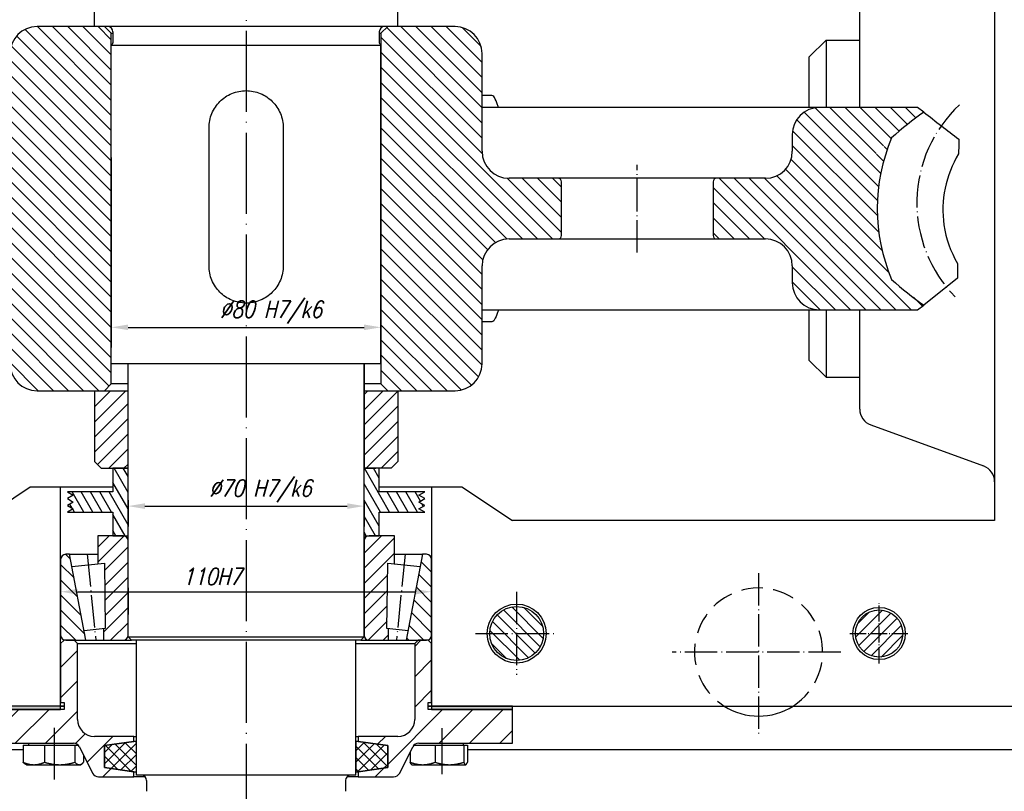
# Model space of a CAD drawing. Header units: millimetres. Extents: x -1 to 1188, y 0 to 841.
# Tile 4 of 32: x 226 to 372, y 186 to 301. Entities that reach past the tile are written whole.
import ezdxf

# ---------------------------------------------------------------- set-up
doc = ezdxf.new("R2010")
doc.units = ezdxf.units.MM
doc.linetypes.add('DuongTam', pattern=[30, 24, -3, 0, -3])
doc.linetypes.add('NetDut', pattern=[4.7625, 3.175, -1.5875])
for name, color, linetype in [('DuongTam', 3, 'DuongTam'), ('Khuat', 1, 'NetDut'), ('KichThuoc', 6, 'Continuous'), ('Lien_Dam', 7, 'Continuous'), ('MatCat', 1, 'Continuous')]:
    doc.layers.add(name, color=color, linetype=linetype)
doc.styles.add('CKT', font='Vnsimple.shx', dxfattribs={"width": 0.8, "oblique": 15, "height": 2.5})
pattern_1 = [(135, (-79.5174, -34.5795), (-1.122532, -1.122532), [])]

msp = doc.modelspace()

# ---------------------------------------------------------------- hatches: boundary and pattern name
at = {"layer": 'Lien_Dam'}
h = msp.add_hatch(color=256, dxfattribs=at)
h.paths.add_polyline_path([(298.65185, 198.53435), (298.65185, 199.03435), (286.65185, 199.03435), (286.65185, 198.53435)])
h.paths.add_polyline_path([(219.65185, 199.03435), (219.65185, 198.53435), (231.65185, 198.53435), (231.65185, 199.03435)])
at = {"layer": 'MatCat'}
h = msp.add_hatch(dxfattribs=at)
h.set_pattern_fill('ANSI31', color=256, scale=0.5, angle=90, style=0)
h.set_pattern_definition(pattern_1)
edge = h.paths.add_edge_path()
edge.add_line((305.40185, 277.28435), (298.15185, 277.28435))
edge.add_ellipse((298.15185, 281.28435), major_axis=(0, -4), ratio=1, start_angle=270, end_angle=360, ccw=False)
edge.add_line((294.15185, 281.28435), (294.15185, 295.78435))
edge.add_ellipse((290.15185, 295.78435), major_axis=(4, 0), ratio=1, start_angle=0, end_angle=90)
edge.add_line((290.15185, 299.78435), (281.65185, 299.78435))
edge.add_line((281.65185, 299.78435), (280.15185, 299.78435))
edge.add_line((280.15185, 299.78435), (279.15185, 298.78435))
edge.add_line((279.15185, 298.78435), (279.15185, 297.03435))
edge.add_line((279.15185, 297.03435), (279.15185, 249.78435))
edge.add_line((279.15185, 249.78435), (279.15185, 246.78435))
edge.add_line((279.15185, 246.78435), (280.15185, 245.78435))
edge.add_line((280.15185, 245.78435), (290.15185, 245.78435))
edge.add_ellipse((290.15185, 249.78435), major_axis=(0, -4), ratio=1, start_angle=0, end_angle=90)
edge.add_line((294.15185, 249.78435), (294.15185, 264.28435))
edge.add_ellipse((298.15185, 264.28435), major_axis=(-4, 0), ratio=1, start_angle=270, end_angle=360, ccw=False)
edge.add_line((298.15185, 268.28435), (305.40185, 268.28435))
edge.add_ellipse((305.40185, 268.78435), major_axis=(0, -0.5), ratio=1, start_angle=0, end_angle=90)
edge.add_line((305.90185, 268.78435), (305.90185, 276.78435))
edge.add_ellipse((305.40185, 276.78435), major_axis=(0.5, 0), ratio=1, start_angle=0, end_angle=90)
edge = h.paths.add_edge_path()
edge.add_line((220.15185, 277.28435), (212.90185, 277.28435))
edge.add_ellipse((212.90185, 276.78435), major_axis=(0, 0.5), ratio=1, start_angle=0, end_angle=90)
edge.add_line((212.40185, 276.78435), (212.40185, 268.78435))
edge.add_ellipse((212.90185, 268.78435), major_axis=(-0.5, 0), ratio=1, start_angle=0, end_angle=90)
edge.add_line((212.90185, 268.28435), (220.15185, 268.28435))
edge.add_ellipse((220.15185, 264.28435), major_axis=(0, 4), ratio=1, start_angle=270, end_angle=360, ccw=False)
edge.add_line((224.15185, 264.28435), (224.15185, 249.78435))
edge.add_ellipse((228.15185, 249.78435), major_axis=(-4, 0), ratio=1, start_angle=0, end_angle=90)
edge.add_line((228.15185, 245.78435), (238.15185, 245.78435))
edge.add_line((238.15185, 245.78435), (239.15185, 246.78435))
edge.add_line((239.15185, 246.78435), (239.15185, 249.78435))
edge.add_line((239.15185, 249.78435), (239.15185, 297.03435))
edge.add_line((239.15185, 297.03435), (239.15185, 298.78435))
edge.add_line((239.15185, 298.78435), (238.15185, 299.78435))
edge.add_line((238.15185, 299.78435), (236.65185, 299.78435))
edge.add_line((236.65185, 299.78435), (228.15185, 299.78435))
edge.add_ellipse((228.15185, 295.78435), major_axis=(0, 4), ratio=1, start_angle=0, end_angle=90)
edge.add_line((224.15185, 295.78435), (224.15185, 281.28435))
edge.add_ellipse((220.15185, 281.28435), major_axis=(4, 0), ratio=1, start_angle=270, end_angle=360, ccw=False)
edge = h.paths.add_edge_path()
edge.add_ellipse((378.40185, 304.59609), major_axis=(0, -52.10336), ratio=0.77311799, start_angle=324.2810901, end_angle=332.2408266)
edge.add_line((359.64024, 258.48914), (358.71525, 257.78435))
edge.add_line((358.71525, 257.78435), (344.15185, 257.78435))
edge.add_ellipse((344.15185, 261.78435), major_axis=(-4, 0), ratio=1, start_angle=0, end_angle=90, ccw=False)
edge.add_line((340.15185, 261.78435), (340.15185, 264.28435))
edge.add_ellipse((336.15185, 264.28435), major_axis=(0, 4), ratio=1, start_angle=270, end_angle=360)
edge.add_line((336.15185, 268.28435), (328.90185, 268.28435))
edge.add_ellipse((328.90185, 268.78435), major_axis=(-0.5, 0), ratio=1, start_angle=0, end_angle=90, ccw=False)
edge.add_line((328.40185, 268.78435), (328.40185, 276.78435))
edge.add_ellipse((328.90185, 276.78435), major_axis=(0, 0.5), ratio=1, start_angle=0, end_angle=90, ccw=False)
edge.add_line((328.90185, 277.28435), (336.15185, 277.28435))
edge.add_ellipse((336.15185, 281.28435), major_axis=(4, 0), ratio=1, start_angle=270, end_angle=360)
edge.add_line((340.15185, 281.28435), (340.15185, 283.78435))
edge.add_ellipse((344.15185, 283.78435), major_axis=(0, 4), ratio=1, start_angle=0, end_angle=90, ccw=False)
edge.add_line((344.15185, 287.78435), (358.71525, 287.78435))
edge.add_line((358.71525, 287.78435), (359.64024, 287.07956))
edge.add_ellipse((378.40185, 240.97262), major_axis=(0, -52.10336), ratio=0.77311799, start_angle=207.7591734, end_angle=215.7189099)
edge.add_ellipse((378.40185, 272.78435), major_axis=(0, 26.2757), ratio=0.97618706, start_angle=66.4688548, end_angle=113.5311452)
edge = h.paths.add_edge_path()
edge.add_ellipse((139.90185, 304.59609), major_axis=(0, -52.10336), ratio=0.77311799, start_angle=27.7591734, end_angle=35.7189099)
edge.add_ellipse((139.90185, 272.78435), major_axis=(0, 26.2757), ratio=0.97618706, start_angle=246.4688548, end_angle=293.5311452)
edge.add_ellipse((139.90185, 240.97262), major_axis=(0, -52.10336), ratio=0.77311799, start_angle=144.2810901, end_angle=152.2408266)
edge.add_line((158.66347, 287.07956), (159.58846, 287.78435))
edge.add_line((159.58846, 287.78435), (174.15185, 287.78435))
edge.add_ellipse((174.15185, 283.78435), major_axis=(4, 0), ratio=1, start_angle=0, end_angle=90, ccw=False)
edge.add_line((178.15185, 283.78435), (178.15185, 281.28435))
edge.add_ellipse((182.15185, 281.28435), major_axis=(0, -4), ratio=1, start_angle=270, end_angle=360)
edge.add_line((182.15185, 277.28435), (189.40185, 277.28435))
edge.add_ellipse((189.40185, 276.78435), major_axis=(0.5, 0), ratio=1, start_angle=0, end_angle=90, ccw=False)
edge.add_line((189.90185, 276.78435), (189.90185, 268.78435))
edge.add_ellipse((189.40185, 268.78435), major_axis=(0, -0.5), ratio=1, start_angle=0, end_angle=90, ccw=False)
edge.add_line((189.40185, 268.28435), (182.15185, 268.28435))
edge.add_ellipse((182.15185, 264.28435), major_axis=(-4, 0), ratio=1, start_angle=270, end_angle=360)
edge.add_line((178.15185, 264.28435), (178.15185, 261.78435))
edge.add_ellipse((174.15185, 261.78435), major_axis=(0, -4), ratio=1, start_angle=0, end_angle=90, ccw=False)
edge.add_line((174.15185, 257.78435), (159.58846, 257.78435))
edge.add_line((159.58846, 257.78435), (158.66347, 258.48914))
h = msp.add_hatch(dxfattribs=at)
h.set_pattern_fill('ANSI31', color=256, scale=0.5, style=0)
h.paths.add_polyline_path([(281.65185, 245.78435), (280.15185, 245.78435), (276.65185, 245.78435), (276.65185, 234.28435), (278.40185, 234.28435), (280.65185, 234.28435), (281.65185, 235.28435)])
h.paths.add_polyline_path([(241.65185, 245.78435), (238.15185, 245.78435), (236.65185, 245.78435), (236.65185, 235.28435), (237.65185, 234.28435), (241.65185, 234.28435)])
h = msp.add_hatch(dxfattribs=at)
h.set_pattern_fill('ANSI31', color=256, scale=0.375, angle=75, style=0)
h.set_pattern_definition([(120, (-79.5174, -34.5795), (-1.0311115, -0.5953125), [])])
h.paths.add_polyline_path([(278.90185, 234.28435), (278.40185, 234.28435), (276.65185, 234.28435), (276.65185, 224.28435), (277.40185, 224.28435), (278.90185, 224.28435), (278.90185, 227.78435), (285.65185, 227.78435), (284.78583, 228.28435), (285.65185, 228.78435), (284.78583, 229.28435), (285.65185, 229.78435), (284.78583, 230.28435), (285.65185, 230.78435), (278.90185, 230.78435)])
h.paths.add_polyline_path([(241.65185, 234.28435), (239.90185, 234.28435), (239.40185, 234.28435), (239.40185, 230.78435), (232.65185, 230.78435), (233.51788, 230.28435), (232.65185, 229.78435), (233.51788, 229.28435), (232.65185, 228.78435), (233.51788, 228.28435), (232.65185, 227.78435), (239.40185, 227.78435), (239.40185, 224.28435), (240.90185, 224.28435), (241.65185, 224.28435)])
h = msp.add_hatch(dxfattribs=at)
h.set_pattern_fill('ANSI31', color=256, scale=0.5, style=0)
h.set_pattern_definition([(45, (278.8, 219.3554), (-1.12253, 1.12253), [])])
h.paths.add_polyline_path([(280.16294, 220.20432), (281.15416, 220.1045), (281.15416, 224.28435), (277.40185, 224.28435, 0.414213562), (276.65185, 223.53435), (276.65185, 209.53435, 0.414213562), (277.40185, 208.78435), (280.2839, 208.78435), (280.2839, 210.49019), (280.0361, 210.51515)])
h.paths.add_polyline_path([(241.65185, 223.53435, 0.414213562), (240.90185, 224.28435), (239.40185, 224.28435), (237.14955, 224.28435), (237.14955, 220.1045), (238.14077, 220.20432), (238.26761, 210.51515), (238.0198, 210.49019), (238.0198, 208.78435), (240.90185, 208.78435, 0.414213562), (241.65185, 209.53435)])
h = msp.add_hatch(dxfattribs=at)
h.set_pattern_fill('ANSI31', color=256, scale=0.5, angle=90, style=0)
h.set_pattern_definition(pattern_1)
h.paths.add_polyline_path([(286.65185, 220.78435, 0.414213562), (285.90185, 221.53435), (285.32782, 221.53435), (282.90715, 208.78435), (285.90185, 208.78435, 0.414213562), (286.65185, 209.53435)])
h.paths.add_polyline_path([(232.97589, 221.53435), (232.40185, 221.53435, 0.414213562), (231.65185, 220.78435), (231.65185, 209.53435, 0.414213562), (232.40185, 208.78435), (233.65185, 208.78435), (235.39655, 208.78435)])
h = msp.add_hatch(dxfattribs=at)
h.set_pattern_fill('ANSI31', color=256, scale=0.375, angle=90, style=0)
h.set_pattern_definition([(135, (-79.5174, -34.5795), (-0.841899, -0.841899), [])])
edge = h.paths.add_edge_path()
edge.add_ellipse((299.27461, 209.78435), major_axis=(-3.59861, -1.74642), ratio=1, start_angle=0, end_angle=360)
h = msp.add_hatch(dxfattribs=at)
h.set_pattern_fill('ANSI31', color=256, scale=0.375, style=0)
h.set_pattern_definition([(45, (-79.5174, -34.5795), (-0.841899, 0.841899), [])])
edge = h.paths.add_edge_path()
edge.add_ellipse((353.02461, 209.78435), major_axis=(2.19437, 2.72668), ratio=1, start_angle=0, end_angle=360)
h = msp.add_hatch(dxfattribs=at)
h.set_pattern_fill('ANSI31', color=256, scale=25.4, style=0)
h.set_pattern_definition([(45, (-79.5174, -34.5795), (-2.245064, 2.245064), [])])
edge = h.paths.add_edge_path()
edge.add_ellipse((284.76989, 192.53435), major_axis=(-0.89443, 0.44721), ratio=1, start_angle=296.5650512, end_angle=360)
edge.add_line((283.87546, 192.98157), (281.92825, 189.08714))
edge.add_ellipse((281.03382, 189.53435), major_axis=(0, -1), ratio=1, start_angle=0, end_angle=63.4349488, ccw=False)
edge.add_line((281.03382, 188.53435), (275.77685, 188.53435))
edge.add_line((275.77685, 188.53435), (275.77685, 189.28435))
edge.add_line((275.77685, 189.28435), (280.15185, 189.90935))
edge.add_line((280.15185, 189.90935), (280.15185, 193.15935))
edge.add_line((280.15185, 193.15935), (275.77685, 193.78435))
edge.add_line((275.77685, 193.78435), (275.77685, 194.53435))
edge.add_line((275.77685, 194.53435), (281.65185, 194.53435))
edge.add_ellipse((281.65185, 197.03435), major_axis=(2.5, 0), ratio=1, start_angle=270, end_angle=360)
edge.add_line((284.15185, 197.03435), (284.15185, 208.28435))
edge.add_line((284.15185, 208.28435), (284.65185, 208.78435))
edge.add_line((284.65185, 208.78435), (285.90185, 208.78435))
edge.add_line((285.90185, 208.78435), (286.15185, 208.78435))
edge.add_line((286.15185, 208.78435), (286.65185, 208.28435))
edge.add_line((286.65185, 208.28435), (286.65185, 199.53435))
edge.add_line((286.65185, 199.53435), (286.15185, 199.53435))
edge.add_line((286.15185, 199.53435), (286.15185, 198.53435))
edge.add_line((286.15185, 198.53435), (286.65185, 198.53435))
edge.add_line((286.65185, 198.53435), (298.65185, 198.53435))
edge.add_line((298.65185, 198.53435), (298.65185, 193.53435))
edge.add_line((298.65185, 193.53435), (284.76989, 193.53435))
edge = h.paths.add_edge_path()
edge.add_ellipse((233.53382, 192.53435), major_axis=(0, 1), ratio=1, start_angle=296.5650512, end_angle=360)
edge.add_line((233.53382, 193.53435), (219.65185, 193.53435))
edge.add_line((219.65185, 193.53435), (219.65185, 198.53435))
edge.add_line((219.65185, 198.53435), (231.65185, 198.53435))
edge.add_line((231.65185, 198.53435), (232.15185, 198.53435))
edge.add_line((232.15185, 198.53435), (232.15185, 199.53435))
edge.add_line((232.15185, 199.53435), (231.65185, 199.53435))
edge.add_line((231.65185, 199.53435), (231.65185, 208.28435))
edge.add_line((231.65185, 208.28435), (232.15185, 208.78435))
edge.add_line((232.15185, 208.78435), (232.40185, 208.78435))
edge.add_line((232.40185, 208.78435), (233.65185, 208.78435))
edge.add_line((233.65185, 208.78435), (234.15185, 208.28435))
edge.add_line((234.15185, 208.28435), (234.15185, 197.03435))
edge.add_ellipse((236.65185, 197.03435), major_axis=(0, -2.5), ratio=1, start_angle=270, end_angle=360)
edge.add_line((236.65185, 194.53435), (242.52685, 194.53435))
edge.add_line((242.52685, 194.53435), (242.52685, 193.78435))
edge.add_line((242.52685, 193.78435), (238.15185, 193.15935))
edge.add_line((238.15185, 193.15935), (238.15185, 189.90935))
edge.add_line((238.15185, 189.90935), (242.52685, 189.28435))
edge.add_line((242.52685, 189.28435), (242.52685, 188.53435))
edge.add_line((242.52685, 188.53435), (237.26989, 188.53435))
edge.add_ellipse((237.26989, 189.53435), major_axis=(-0.89443, -0.44721), ratio=1, start_angle=0, end_angle=63.4349488, ccw=False)
edge.add_line((236.37546, 189.08714), (234.42825, 192.98157))
h = msp.add_hatch(dxfattribs=at)
h.set_pattern_fill('ANSI37', color=256, scale=0.375, style=0)
h.set_pattern_definition([(45, (-79.5174, -34.5795), (-0.841899, 0.841899), []), (135, (-79.5174, -34.5795), (-0.841899, -0.841899), [])])
h.paths.add_polyline_path([(242.52685, 189.28435), (242.90185, 189.28435), (242.90185, 193.78435), (242.52685, 193.78435), (238.15185, 193.15935), (238.15185, 189.90935)])
h.paths.add_polyline_path([(275.40185, 189.28435), (275.77685, 189.28435), (280.15185, 189.90935), (280.15185, 193.15935), (275.77685, 193.78435), (275.40185, 193.78435)])

# ---------------------------------------------------------------- linework, layer by layer
at = {"layer": 'DuongTam', "ltscale": 0.5}
msp.add_line((259.15185, 359.53435), (259.15185, 126.28435), dxfattribs=at)
at = {"layer": 'DuongTam', "ltscale": 0.2}
for p, q in [((317.15185, 266.28435), (317.15185, 279.28435)), ((235.5723, 221.53435), (236.85616, 208.78435)), ((282.73141, 221.53435), (281.44755, 208.78435)), ((335.15185, 218.74143), (335.15185, 194.58349)), ((299.27461, 215.98445), (299.27461, 203.67402)), ((293.17789, 209.78435), (305.31342, 209.78435)), ((347.32829, 207.03435), (322.31267, 207.03435))]:
    msp.add_line(p, q, dxfattribs=at)
at = {"layer": 'DuongTam', "ltscale": 0.1}
for p, q in [((353.02461, 205.34714), (353.02461, 214.27649)), ((348.70269, 209.78435), (357.45138, 209.78435))]:
    msp.add_line(p, q, dxfattribs=at)
at = {"layer": 'DuongTam'}
for p, q in [((230.72926, 188.12292), (230.72926, 195.78063)), ((288.23211, 188.9274), (288.23211, 195.74052))]:
    msp.add_line(p, q, dxfattribs=at)
at = {"layer": 'DuongTam', "ltscale": 0.2}
msp.add_arc((378.51657, 273.62889), 19.89596, 133.0264353, 224.4907005, dxfattribs=at)
at = {"layer": 'Khuat'}
msp.add_arc((335.15185, 207.03435), 9.5, 302.6368975, 237.3631025, dxfattribs=at)
at = {"layer": 'KichThuoc'}
for p, q in [((239.15185, 280.37704), (239.15185, 252.18442)), ((279.15185, 280.37704), (279.15185, 252.18442)), ((241.65185, 255.18442), (276.65185, 255.18442)), ((241.65185, 229.53435), (241.65185, 225.67726)), ((276.65185, 229.53435), (276.65185, 225.67726)), ((244.15185, 228.67726), (274.15185, 228.67726)), ((231.65185, 215.28435), (231.65185, 218.97935)), ((286.65185, 215.15935), (286.65185, 218.97935)), ((241.65185, 216.53435), (241.65185, 212.6253)), ((276.65185, 216.53435), (276.65185, 212.6253)), ((234.15185, 215.97935), (284.15185, 215.97935))]:
    msp.add_line(p, q, dxfattribs=at)
for points in [[(241.65185, 255.60108), (241.65185, 254.76775), (239.15185, 255.18442)], [(276.65185, 255.60108), (276.65185, 254.76775), (279.15185, 255.18442)], [(244.15185, 229.09393), (244.15185, 228.2606), (241.65185, 228.67726)], [(274.15185, 229.09393), (274.15185, 228.2606), (276.65185, 228.67726)], [(234.15185, 216.39602), (234.15185, 215.56268), (231.65185, 215.97935)], [(284.15185, 216.39602), (284.15185, 215.56268), (286.65185, 215.97935)]]:
    msp.add_solid(points, dxfattribs=at)
at = {"layer": 'Lien_Dam'}
for p, q in [((370.15185, 319.03435), (370.15185, 226.53435)), ((236.65185, 299.78435), (236.65185, 311.28435)), ((281.65185, 299.78435), (281.65185, 311.28435)), ((350.15185, 287.78435), (350.15185, 302.50443)), ((236.65185, 299.78435), (228.15185, 299.78435)), ((280.15185, 299.78435), (236.65185, 299.78435)), ((239.15185, 298.78435), (238.15185, 299.78435)), ((280.15185, 299.78435), (279.15185, 298.78435)), ((281.65185, 299.78435), (280.15185, 299.78435)), ((290.15185, 299.78435), (281.65185, 299.78435)), ((239.15185, 246.78435), (239.15185, 298.78435)), ((239.15185, 298.78435), (239.40185, 298.78435)), ((239.40185, 298.98435), (239.40185, 297.38791)), ((278.90185, 298.98435), (278.90185, 297.38791)), ((278.90185, 298.78435), (279.15185, 298.78435)), ((279.15185, 298.78435), (279.15185, 246.78435)), ((239.32863, 297.21113), (239.15185, 297.03435)), ((239.15185, 297.03435), (279.15185, 297.03435)), ((239.15185, 249.78435), (239.15185, 297.03435)), ((278.97508, 297.21113), (279.15185, 297.03435)), ((279.15185, 249.78435), (279.15185, 297.03435)), ((342.65185, 295.28435), (345.15185, 297.78435)), ((345.15185, 297.78435), (345.15185, 287.78435)), ((345.15185, 297.78435), (350.15185, 297.78435)), ((294.15185, 281.28435), (294.15185, 295.78435)), ((342.65185, 287.78435), (342.65185, 295.28435)), ((295.5862, 289.56777), (294.15185, 289.5662)), ((344.15185, 287.78435), (294.15185, 287.78435)), ((296.59726, 287.78435), (296.34238, 288.48462)), ((358.71525, 287.78435), (344.15185, 287.78435)), ((359.64024, 287.07956), (358.71525, 287.78435)), ((253.65185, 264.28435), (253.65185, 284.78435)), ((264.65185, 284.78435), (264.65185, 264.28435)), ((340.15185, 283.78435), (340.15185, 281.28435)), ((305.40185, 277.28435), (298.15185, 277.28435)), ((328.90185, 277.28435), (305.40185, 277.28435)), ((305.90185, 268.78435), (305.90185, 276.78435)), ((328.40185, 276.78435), (328.40185, 268.78435)), ((336.15185, 277.28435), (328.90185, 277.28435)), ((298.15185, 268.28435), (305.40185, 268.28435)), ((305.40185, 268.28435), (328.90185, 268.28435)), ((328.90185, 268.28435), (336.15185, 268.28435)), ((294.15185, 249.78435), (294.15185, 264.28435)), ((340.15185, 264.28435), (340.15185, 261.78435)), ((364.63872, 262.49817), (359.64024, 258.48914)), ((358.71525, 257.78435), (359.64024, 258.48914)), ((294.15185, 257.78435), (344.15185, 257.78435)), ((296.59726, 257.78435), (296.34238, 257.08409)), ((342.65185, 250.28435), (342.65185, 257.78435)), ((344.15185, 257.78435), (358.71525, 257.78435)), ((345.15185, 257.78435), (345.15185, 247.78435)), ((350.15185, 243.06428), (350.15185, 257.78435)), ((295.5862, 256.00094), (294.15185, 256.00251)), ((276.65185, 249.78435), (239.15185, 249.78435)), ((241.65185, 209.28435), (241.65185, 249.78435)), ((241.65185, 234.28435), (241.65185, 249.78435)), ((279.15185, 249.78435), (276.65185, 249.78435)), ((276.65185, 209.28435), (276.65185, 249.78435)), ((276.65185, 249.78435), (276.65185, 234.28435)), ((342.65185, 250.28435), (345.15185, 247.78435)), ((238.15185, 245.78435), (239.15185, 246.78435)), ((241.65185, 246.78435), (239.15185, 246.78435)), ((279.15185, 246.78435), (276.65185, 246.78435)), ((279.15185, 246.78435), (280.15185, 245.78435)), ((345.15185, 247.78435), (350.15185, 247.78435)), ((228.15185, 245.78435), (238.15185, 245.78435)), ((236.65185, 245.78435), (236.65185, 235.28435)), ((238.15185, 245.78435), (241.65185, 245.78435)), ((276.65185, 245.78435), (280.15185, 245.78435)), ((280.15185, 245.78435), (290.15185, 245.78435)), ((281.65185, 245.78435), (281.65185, 235.28435)), ((351.7968, 240.71505), (368.5069, 234.63307)), ((237.65185, 234.28435), (236.65185, 235.28435)), ((281.65185, 235.28435), (280.65185, 234.28435)), ((237.65185, 234.28435), (241.65185, 234.28435)), ((241.65185, 234.28435), (239.40185, 234.28435)), ((239.40185, 234.28435), (239.40185, 230.78435)), ((239.90185, 234.28435), (241.65185, 234.28435)), ((280.65185, 234.28435), (276.65185, 234.28435)), ((276.65185, 234.28435), (278.40185, 234.28435)), ((278.90185, 230.78435), (278.90185, 234.28435)), ((219.65185, 226.53435), (227.15185, 231.53435)), ((227.15185, 231.53435), (231.65185, 231.53435)), ((231.65185, 231.53435), (239.40185, 231.53435)), ((231.65185, 199.03435), (231.65185, 231.53435)), ((239.40185, 230.78435), (232.65185, 230.78435)), ((232.65185, 230.78435), (233.51788, 230.28435)), ((278.90185, 231.53435), (286.65185, 231.53435)), ((285.65185, 230.78435), (278.90185, 230.78435)), ((284.78583, 230.28435), (285.65185, 230.78435)), ((286.65185, 231.53435), (291.15185, 231.53435)), ((286.65185, 231.53435), (286.65185, 199.03435)), ((291.15185, 231.53435), (298.65185, 226.53435)), ((233.51788, 230.28435), (232.65185, 229.78435)), ((232.65185, 229.78435), (233.51788, 229.28435)), ((233.51788, 229.28435), (232.65185, 228.78435)), ((285.65185, 229.78435), (284.78583, 230.28435)), ((284.78583, 229.28435), (285.65185, 229.78435)), ((285.65185, 228.78435), (284.78583, 229.28435)), ((232.65185, 228.78435), (233.51788, 228.28435)), ((233.51788, 228.28435), (232.65185, 227.78435)), ((232.65185, 227.78435), (239.40185, 227.78435)), ((239.40185, 227.78435), (239.40185, 224.28435)), ((278.90185, 224.28435), (278.90185, 227.78435)), ((278.90185, 227.78435), (285.65185, 227.78435)), ((284.78583, 228.28435), (285.65185, 228.78435)), ((285.65185, 227.78435), (284.78583, 228.28435)), ((370.15185, 226.53435), (298.65185, 226.53435)), ((240.90185, 224.28435), (237.14955, 224.28435)), ((237.14955, 224.28435), (237.14955, 220.1045)), ((239.40185, 224.28435), (241.65185, 224.28435)), ((241.65185, 209.53435), (241.65185, 223.53435)), ((276.65185, 224.28435), (278.90185, 224.28435)), ((276.65185, 223.53435), (276.65185, 209.53435)), ((281.15416, 224.28435), (277.40185, 224.28435)), ((281.15416, 220.1045), (281.15416, 224.28435)), ((231.65185, 220.78435), (231.65185, 209.53435)), ((232.97589, 221.53435), (232.40185, 221.53435)), ((235.39655, 208.78435), (232.97589, 221.53435)), ((232.97589, 221.53435), (237.14955, 221.53435)), ((281.15416, 221.53435), (285.32782, 221.53435)), ((285.32782, 221.53435), (282.90715, 208.78435)), ((285.90185, 221.53435), (285.32782, 221.53435)), ((286.65185, 209.53435), (286.65185, 220.78435)), ((233.32056, 219.71895), (238.14077, 220.20432)), ((238.14077, 220.20432), (238.26761, 210.51515)), ((280.0361, 210.51515), (280.16294, 220.20432)), ((280.16294, 220.20432), (284.98315, 219.71895)), ((281.14565, 220.1045), (281.15416, 220.1045)), ((238.26761, 210.51515), (235.12797, 210.199)), ((238.0198, 210.49019), (238.0198, 208.78435)), ((283.17573, 210.199), (280.0361, 210.51515)), ((280.2839, 208.78435), (280.2839, 210.49019)), ((241.65185, 209.28435), (276.65185, 209.28435)), ((242.15185, 208.78435), (241.65185, 209.28435)), ((276.15185, 208.78435), (276.65185, 209.28435)), ((232.15185, 208.78435), (231.65185, 208.28435)), ((231.65185, 208.28435), (231.65185, 199.53435)), ((233.65185, 208.78435), (232.15185, 208.78435)), ((232.40185, 208.78435), (235.39655, 208.78435)), ((234.15185, 208.28435), (233.65185, 208.78435)), ((234.15185, 197.03435), (234.15185, 208.28435)), ((234.15185, 208.28435), (242.90185, 208.28435)), ((235.39655, 208.78435), (238.0198, 208.78435)), ((238.0198, 208.78435), (240.90185, 208.78435)), ((240.90185, 208.78435), (242.15185, 208.78435)), ((276.15185, 208.78435), (242.15185, 208.78435)), ((242.90185, 188.78435), (242.90185, 208.78435)), ((275.40185, 188.78435), (275.40185, 208.78435)), ((275.40185, 208.28435), (284.15185, 208.28435)), ((276.15185, 208.78435), (277.40185, 208.78435)), ((277.40185, 208.78435), (280.2839, 208.78435)), ((280.2839, 208.78435), (282.90715, 208.78435)), ((282.90715, 208.78435), (285.90185, 208.78435)), ((284.65185, 208.78435), (284.15185, 208.28435)), ((284.15185, 208.28435), (284.15185, 197.03435)), ((286.15185, 208.78435), (284.65185, 208.78435)), ((286.65185, 208.28435), (286.15185, 208.78435)), ((286.65185, 199.53435), (286.65185, 208.28435)), ((231.65185, 199.03435), (135.65185, 199.03435)), ((231.65185, 199.03435), (219.65185, 199.03435)), ((231.65185, 199.53435), (232.15185, 199.53435)), ((232.15185, 199.03435), (231.65185, 199.03435)), ((231.65185, 198.53435), (231.65185, 199.03435)), ((231.65185, 199.03435), (232.15185, 199.03435)), ((232.15185, 199.53435), (232.15185, 198.53435)), ((286.15185, 198.53435), (286.15185, 199.53435)), ((286.15185, 199.53435), (286.65185, 199.53435)), ((286.65185, 199.03435), (286.15185, 199.03435)), ((286.15185, 199.03435), (286.65185, 199.03435)), ((286.65185, 199.03435), (382.65185, 199.03435)), ((298.65185, 199.03435), (286.65185, 199.03435)), ((286.65185, 199.03435), (286.65185, 198.53435)), ((298.65185, 198.53435), (298.65185, 199.03435)), ((232.15185, 198.53435), (219.65185, 198.53435)), ((219.65185, 198.53435), (231.65185, 198.53435)), ((298.65185, 198.53435), (286.15185, 198.53435)), ((286.65185, 198.53435), (298.65185, 198.53435)), ((298.65185, 193.53435), (298.65185, 198.53435)), ((242.52685, 194.53435), (236.65185, 194.53435)), ((242.52685, 193.78435), (242.52685, 194.53435)), ((242.52685, 194.53435), (242.90185, 194.53435)), ((275.40185, 194.53435), (275.77685, 194.53435)), ((281.65185, 194.53435), (275.77685, 194.53435)), ((275.77685, 194.53435), (275.77685, 193.78435)), ((219.65185, 193.53435), (233.53382, 193.53435)), ((226.0847, 193.2343), (226.0847, 190.69157)), ((226.0847, 193.2343), (229.27292, 193.2343)), ((226.91552, 193.2343), (226.91552, 193.53435)), ((229.27292, 193.2343), (233.76124, 193.2343)), ((229.27292, 193.2343), (229.27292, 190.69157)), ((233.76124, 193.2343), (234.24801, 193.2343)), ((233.76124, 193.2343), (233.76124, 190.69157)), ((234.23052, 193.2343), (234.23052, 193.25172)), ((234.42825, 192.98157), (236.37546, 189.08714)), ((238.15185, 193.15935), (242.52685, 193.78435)), ((242.52685, 193.78435), (238.15185, 193.15935)), ((238.15185, 189.90935), (238.15185, 193.15935)), ((238.15185, 193.15935), (238.15185, 189.90935)), ((242.90185, 193.78435), (242.52685, 193.78435)), ((242.90185, 189.28435), (242.90185, 193.78435)), ((275.77685, 193.78435), (275.40185, 193.78435)), ((275.40185, 193.78435), (275.40185, 189.28435)), ((275.77685, 193.78435), (280.15185, 193.15935)), ((280.15185, 193.15935), (275.77685, 193.78435)), ((280.15185, 193.15935), (280.15185, 189.90935)), ((280.15185, 189.90935), (280.15185, 193.15935)), ((281.92825, 189.08714), (283.87546, 192.98157)), ((284.0557, 193.2343), (287.18431, 193.2343)), ((284.07319, 193.2343), (284.07319, 193.25172)), ((284.76989, 193.53435), (298.65185, 193.53435)), ((287.18431, 193.2343), (287.18431, 190.69157)), ((287.18431, 193.2343), (291.42941, 193.2343)), ((291.38819, 193.2343), (291.38819, 193.53435)), ((291.42941, 193.2343), (291.42941, 190.69157)), ((291.42941, 193.2343), (291.9758, 193.2343)), ((291.9758, 193.2343), (291.9758, 190.69157)), ((226.0847, 192.53435), (143.15185, 192.53435)), ((235.06133, 191.71539), (235.06133, 190.69157)), ((283.48559, 192.20182), (283.48559, 190.69157)), ((375.15185, 192.53435), (291.9758, 192.53435)), ((226.57302, 190.3343), (226.40447, 190.43161)), ((226.57302, 190.3343), (227.67881, 190.3343)), ((227.67881, 190.3343), (231.51708, 190.3343)), ((231.51708, 190.3343), (234.41128, 190.3343)), ((234.41128, 190.3343), (234.57302, 190.3343)), ((234.57302, 190.3343), (234.74156, 190.43161)), ((242.52685, 189.28435), (238.15185, 189.90935)), ((238.15185, 189.90935), (242.52685, 189.28435)), ((280.15185, 189.90935), (275.77685, 189.28435)), ((275.77685, 189.28435), (280.15185, 189.90935)), ((283.73069, 190.3343), (283.70241, 190.35063)), ((283.73069, 190.3343), (285.33495, 190.3343)), ((285.33495, 190.3343), (289.30686, 190.3343)), ((289.30686, 190.3343), (291.70261, 190.3343)), ((291.70261, 190.3343), (291.73069, 190.3343)), ((291.73069, 190.3343), (291.75898, 190.35063)), ((237.26989, 188.53435), (242.52685, 188.53435)), ((242.52685, 188.53435), (242.52685, 189.28435)), ((242.52685, 189.28435), (242.90185, 189.28435)), ((244.1828, 188.53435), (242.52685, 188.53435)), ((275.40185, 188.78435), (242.90185, 188.78435)), ((275.77685, 188.53435), (274.12091, 188.53435)), ((275.40185, 189.28435), (275.77685, 189.28435)), ((275.77685, 189.28435), (275.77685, 188.53435)), ((275.77685, 188.53435), (281.03382, 188.53435)), ((244.40185, 187.98435), (244.40185, 186.38791)), ((273.90185, 187.98435), (273.90185, 186.38791))]:
    msp.add_line(p, q, dxfattribs=at)
for centre, radius in [((299.27461, 209.78435), 4.375), ((299.27461, 209.78435), 4.00002), ((299.27461, 209.78435), 4), ((353.02461, 209.78435), 3.875), ((353.02461, 209.78435), 3.50002), ((353.02461, 209.78435), 3.5)]:
    msp.add_circle(centre, radius, dxfattribs=at)
for centre, radius, start, end in [((228.15185, 295.78435), 4, 90, 180), ((238.60185, 298.98435), 0.8, 0, 90), ((279.70185, 298.98435), 0.8, 90, 180), ((290.15185, 295.78435), 4, 0, 90), ((239.15185, 297.38791), 0.25, 315, 0), ((279.15185, 297.38791), 0.25, 180, 225), ((344.15185, 283.78435), 4, 90, 180), ((298.15185, 281.28435), 4, 180, 270), ((336.15185, 281.28435), 4, 270, 0), ((305.40185, 276.78435), 0.5, 0, 90), ((328.90185, 276.78435), 0.5, 90, 180), ((305.40185, 268.78435), 0.5, 270, 0), ((328.90185, 268.78435), 0.5, 180, 270), ((298.15185, 264.28435), 4, 90, 180), ((336.15185, 264.28435), 4, 0, 90), ((344.15185, 261.78435), 4, 180, 270), ((228.15185, 249.78435), 4, 180, 270), ((290.15185, 249.78435), 4, 270, 0), ((352.65185, 243.06428), 2.5, 180, 250), ((367.65185, 232.28384), 2.5, 0, 70), ((240.90185, 223.53435), 0.75, 0, 90), ((277.40185, 223.53435), 0.75, 90, 180), ((232.40185, 220.78435), 0.75, 90, 180), ((285.90185, 220.78435), 0.75, 0, 90), ((232.40185, 209.53435), 0.75, 180, 270), ((240.90185, 209.53435), 0.75, 270, 0), ((277.40185, 209.53435), 0.75, 180, 270), ((285.90185, 209.53435), 0.75, 270, 0), ((335.15185, 207.03435), 9.5, 237.3631025, 302.6368975), ((236.65185, 197.03435), 2.5, 180, 270), ((281.65185, 197.03435), 2.5, 270, 0), ((233.53382, 192.53435), 1, 26.5650512, 90), ((284.76989, 192.53435), 1, 90, 153.4349488), ((237.26989, 189.53435), 1, 206.5650512, 270), ((243.60185, 187.98435), 0.8, 0, 90), ((274.70185, 187.98435), 0.8, 90, 180), ((281.03382, 189.53435), 1, 270, 333.4349488)]:
    msp.add_arc(centre, radius, start, end, dxfattribs=at)
for centre, major_axis, ratio, start_param, end_param in [((378.40185, 240.97262), (0, -52.10336), 0.77311799, 3.626081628, 3.765005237), ((378.40185, 272.78435), (0, 26.2757), 0.97618706, 1.160100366, 1.981492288), ((378.40185, 304.59609), (0, -52.10336), 0.77311799, 5.659772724, 5.798696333)]:
    msp.add_ellipse(centre, major_axis=major_axis, ratio=ratio, start_param=start_param, end_param=end_param, dxfattribs=at)
for points, knots in [([(253.65185, 284.78435), (253.65185, 285.47889), (253.79139, 286.21712), (254.35376, 287.57104), (254.77641, 288.18708), (255.74902, 289.1597), (256.3651, 289.58243), (257.71918, 290.14485), (258.45746, 290.28435), (259.15185, 290.28435)], [-3.333442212, -3.333442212, -3.333442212, -3.333442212, -2.916718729, -2.916718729, -2.499995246, -2.499995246, -2.083358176, -2.083358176, -1.666721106, -1.666721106, -1.666721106, -1.666721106]), ([(259.15185, 290.28435), (259.84625, 290.28435), (260.58453, 290.14485), (261.9386, 289.58243), (262.55468, 289.1597), (263.5273, 288.18708), (263.94995, 287.57104), (264.51231, 286.21712), (264.65185, 285.47889), (264.65185, 284.78435)], [-1.666721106, -1.666721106, -1.666721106, -1.666721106, -1.250084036, -1.250084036, -0.833446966, -0.833446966, -0.416723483, -0.416723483, 0, 0, 0, 0]), ([(296.34221, 288.48474), (296.18367, 288.92018), (296.03082, 289.22343), (295.78099, 289.51247), (295.68262, 289.56885), (295.5862, 289.56777)], [0.458431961, 0.458431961, 0.458431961, 0.458431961, 1.17983735, 1.17983735, 1.6670224, 1.6670224, 1.6670224, 1.6670224]), ([(364.81037, 280.89684), (363.85386, 279.32746), (363.17631, 277.60662), (362.43715, 274.01829), (362.38021, 272.17288), (362.93203, 268.35557), (363.60696, 266.42304), (364.63878, 264.67186)], [-3.47001667, -3.47001667, -3.47001667, -3.47001667, -2.352751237, -2.352751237, -1.235260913, -1.235260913, -0.000016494, -0.000016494, -0.000016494, -0.000016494]), ([(364.63878, 264.67186), (364.63842, 264.30084), (364.63825, 263.93428), (364.63825, 263.2162), (364.63841, 262.85786), (364.63872, 262.49817)], [13.39415153, 13.39415153, 13.39415153, 13.39415153, 13.6108420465, 13.6108420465, 13.8250014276, 13.8250014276, 13.8250014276, 13.8250014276]), ([(259.15185, 258.78435), (258.45746, 258.78435), (257.71918, 258.92386), (256.3651, 259.48628), (255.74902, 259.90901), (254.77641, 260.88162), (254.35376, 261.49766), (253.79139, 262.85159), (253.65185, 263.58981), (253.65185, 264.28435)], [1.666721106, 1.666721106, 1.666721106, 1.666721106, 2.083358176, 2.083358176, 2.499995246, 2.499995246, 2.916718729, 2.916718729, 3.333442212, 3.333442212, 3.333442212, 3.333442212]), ([(264.65185, 264.28435), (264.65185, 263.58981), (264.51231, 262.85159), (263.94995, 261.49766), (263.5273, 260.88162), (262.55468, 259.90901), (261.9386, 259.48628), (260.58453, 258.92386), (259.84625, 258.78435), (259.15185, 258.78435)], [0, 0, 0, 0, 0.416723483, 0.416723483, 0.833446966, 0.833446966, 1.250084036, 1.250084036, 1.666721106, 1.666721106, 1.666721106, 1.666721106]), ([(296.34221, 257.08396), (296.18367, 256.64853), (296.03082, 256.34527), (295.78099, 256.05623), (295.68262, 255.99985), (295.5862, 256.00094)], [0.458431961, 0.458431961, 0.458431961, 0.458431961, 1.17983735, 1.17983735, 1.6670224, 1.6670224, 1.6670224, 1.6670224])]:
    msp.add_open_spline(points, degree=3, knots=knots, dxfattribs=at)
for points in [[(359.64024, 287.07956), (361.39118, 285.74545), (363.12961, 284.40536), (364.84451, 283.07053)], [(364.84451, 283.07053), (364.83393, 282.3468), (364.82237, 281.62244), (364.81037, 280.89684)]]:
    msp.add_open_spline(points, degree=3, dxfattribs=at)
for points, weights in [([(226.40447, 190.43161), (226.25278, 190.51919), (226.0847, 190.69157)], [1.01892286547, 1.01795988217, 1]), ([(226.0847, 190.69157), (226.93898, 190.3343), (227.67881, 190.3343)], [1, 1.0379548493, 1]), ([(227.67881, 190.3343), (228.41864, 190.3343), (229.27292, 190.69157)], [1, 1.0379548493, 1]), ([(229.27292, 190.69157), (230.47556, 190.3343), (231.51708, 190.3343)], [1, 1.0379548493, 1]), ([(231.51708, 190.3343), (232.5586, 190.3343), (233.76124, 190.69157)], [1, 1.0379548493, 1]), ([(233.76124, 190.69157), (234.1096, 190.3343), (234.41128, 190.3343)], [1, 1.0379548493, 1]), ([(234.41128, 190.3343), (234.71297, 190.3343), (235.06133, 190.69157)], [1, 1.0379548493, 1]), ([(283.70241, 190.35063), (283.6014, 190.40895), (283.48559, 190.69157)], [1.01281868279, 1.02978839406, 1]), ([(283.48559, 190.69157), (284.47666, 190.3343), (285.33495, 190.3343)], [1, 1.0379548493, 1]), ([(285.33495, 190.3343), (286.19324, 190.3343), (287.18431, 190.69157)], [1, 1.0379548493, 1]), ([(287.18431, 190.69157), (288.32178, 190.3343), (289.30686, 190.3343)], [1, 1.0379548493, 1]), ([(289.30686, 190.3343), (290.29194, 190.3343), (291.42941, 190.69157)], [1, 1.0379548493, 1]), ([(291.42941, 190.69157), (291.57582, 190.3343), (291.70261, 190.3343)], [1, 1.0379548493, 1]), ([(291.70261, 190.3343), (291.82939, 190.3343), (291.9758, 190.69157)], [1, 1.0379548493, 1])]:
    msp.add_rational_spline(points, weights, degree=2, dxfattribs=at)

# ---------------------------------------------------------------- texts
at = {"layer": 'KichThuoc', "char_height": 2.5, "attachment_point": 5, "style": 'CKT'}
for s, insert in [('\\A1;%%C80 H7/k6', (262.83158, 257.43442)), ('\\A1;%%C70 H7/k6', (261.26432, 230.92726)), ('\\A1;110H7', (254.08977, 218.22935))]:
    msp.add_mtext(s, dxfattribs=dict(at, insert=insert))

doc.saveas('drawing.dxf')
